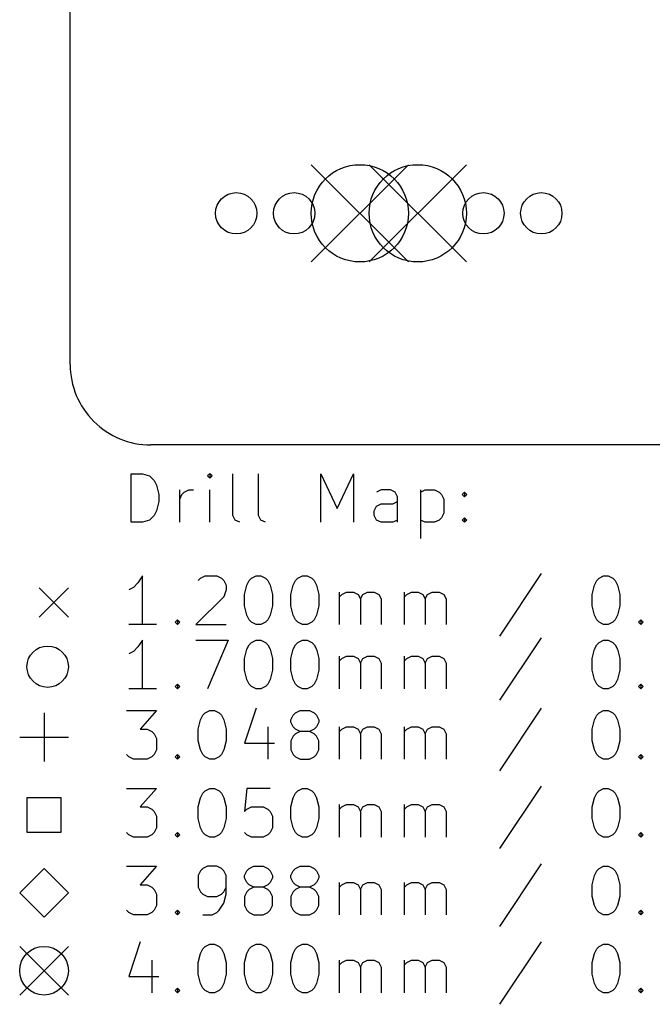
# Model space of a CAD drawing. Extents: x 35 to 385, y -225 to -55.
# Tile 1 of 7: x 35 to 61, y -225 to -184. Entities that reach past the tile are written whole.
import ezdxf

# ---------------------------------------------------------------- set-up
doc = ezdxf.new("R2010")
doc.units = 0
doc.layers.add('BLACK', color=7, linetype='CONTINUOUS')

msp = doc.modelspace()

# ---------------------------------------------------------------- linework, layer by layer
at = {"layer": 'BLACK', "linetype": 'CONTINUOUS'}
for p, q in [((37.1475, -198.626), (37.1475, -58.6236)), ((47.0538, -190.405), (51.0538, -194.405)), ((51.0538, -190.405), (47.0538, -194.405)), ((49.435, -190.405), (53.435, -194.405)), ((53.435, -190.405), (49.435, -194.405)), ((381.506, -201.93), (40.4576, -201.93)), ((39.6487, -205.11), (39.6487, -203.11)), ((39.6487, -203.11), (40.1249, -203.11)), ((40.1249, -203.11), (40.4106, -203.205)), ((40.4106, -203.205), (40.6011, -203.395)), ((42.8868, -203.11), (42.7915, -203.205)), ((42.7915, -203.205), (42.8868, -203.3)), ((42.982, -203.205), (42.8868, -203.11)), ((42.8868, -203.11), (42.8868, -203.3)), ((42.8868, -203.3), (42.982, -203.205)), ((43.8392, -204.824), (43.8392, -203.11)), ((44.8868, -204.824), (44.8868, -203.11)), ((47.4582, -205.11), (47.4582, -203.11)), ((47.4582, -203.11), (48.1249, -204.538)), ((48.1249, -204.538), (48.7915, -203.11)), ((48.7915, -203.11), (48.7915, -205.11)), ((40.6011, -203.395), (40.6963, -203.586)), ((40.6963, -203.586), (40.7915, -203.967)), ((40.7915, -203.967), (40.7915, -204.253)), ((41.6487, -205.11), (41.6487, -203.776)), ((41.6487, -204.157), (41.7439, -203.967)), ((41.7439, -203.967), (41.8392, -203.872)), ((41.8392, -203.872), (42.0296, -203.776)), ((42.0296, -203.776), (42.2201, -203.776)), ((42.8868, -205.11), (42.8868, -203.776)), ((49.9344, -203.776), (49.7439, -203.872)), ((50.3154, -203.776), (49.9344, -203.776)), ((50.5058, -203.872), (50.3154, -203.776)), ((50.6011, -204.062), (50.5058, -203.872)), ((51.5535, -203.776), (51.5535, -205.776)), ((51.5535, -203.872), (51.7439, -203.776)), ((51.7439, -203.776), (52.1249, -203.776)), ((52.1249, -203.776), (52.3154, -203.872)), ((52.3154, -203.872), (52.4106, -203.967)), ((52.4106, -203.967), (52.5058, -204.157)), ((53.2677, -203.967), (53.363, -203.872)), ((53.363, -204.062), (53.2677, -203.967)), ((53.363, -203.872), (53.4582, -203.967)), ((53.363, -203.872), (53.363, -204.062)), ((53.4582, -203.967), (53.363, -204.062)), ((40.7915, -204.253), (40.6963, -204.634)), ((49.7439, -204.443), (49.9344, -204.348)), ((49.9344, -204.348), (50.4106, -204.348)), ((50.4106, -204.348), (50.6011, -204.253)), ((50.6011, -205.11), (50.6011, -204.062)), ((52.5058, -204.157), (52.5058, -204.729)), ((40.6011, -204.824), (40.4106, -205.015)), ((40.6963, -204.634), (40.6011, -204.824)), ((43.9344, -205.015), (43.8392, -204.824)), ((44.982, -205.015), (44.8868, -204.824)), ((49.6487, -204.634), (49.7439, -204.443)), ((49.6487, -204.824), (49.6487, -204.634)), ((49.7439, -205.015), (49.6487, -204.824)), ((52.5058, -204.729), (52.4106, -204.919)), ((40.1249, -205.11), (39.6487, -205.11)), ((40.4106, -205.015), (40.1249, -205.11)), ((44.1249, -205.11), (43.9344, -205.015)), ((45.1725, -205.11), (44.982, -205.015)), ((49.9344, -205.11), (49.7439, -205.015)), ((50.4106, -205.11), (49.9344, -205.11)), ((50.6011, -205.015), (50.4106, -205.11)), ((51.7439, -205.11), (51.5535, -205.015)), ((52.1249, -205.11), (51.7439, -205.11)), ((52.3154, -205.015), (52.1249, -205.11)), ((52.4106, -204.919), (52.3154, -205.015)), ((53.2677, -205.015), (53.363, -204.919)), ((53.363, -205.11), (53.2677, -205.015)), ((53.363, -204.919), (53.4582, -205.015)), ((53.363, -204.919), (53.363, -205.11)), ((53.4582, -205.015), (53.363, -205.11)), ((56.5058, -207.215), (54.7915, -209.786)), ((39.9344, -207.595), (39.7439, -207.786)), ((40.1249, -207.31), (39.9344, -207.595)), ((40.1249, -209.31), (40.1249, -207.31)), ((42.4106, -207.5), (42.5058, -207.405)), ((42.5058, -207.405), (42.6963, -207.31)), ((42.6963, -207.31), (43.1725, -207.31)), ((43.1725, -207.31), (43.363, -207.405)), ((43.363, -207.405), (43.4582, -207.5)), ((43.4582, -207.5), (43.5535, -207.691)), ((44.4106, -207.691), (44.5058, -207.5)), ((44.5058, -207.5), (44.6011, -207.405)), ((44.6011, -207.405), (44.7915, -207.31)), ((44.7915, -207.31), (44.982, -207.31)), ((44.982, -207.31), (45.1725, -207.405)), ((45.1725, -207.405), (45.2677, -207.5)), ((45.2677, -207.5), (45.363, -207.691)), ((46.3154, -207.691), (46.4106, -207.5)), ((46.4106, -207.5), (46.5058, -207.405)), ((46.5058, -207.405), (46.6963, -207.31)), ((46.6963, -207.31), (46.8868, -207.31)), ((46.8868, -207.31), (47.0773, -207.405)), ((47.0773, -207.405), (47.1725, -207.5)), ((47.1725, -207.5), (47.2677, -207.691)), ((58.6963, -207.691), (58.7915, -207.5)), ((58.7915, -207.5), (58.8868, -207.405)), ((58.8868, -207.405), (59.0773, -207.31)), ((59.0773, -207.31), (59.2677, -207.31)), ((59.2677, -207.31), (59.4582, -207.405)), ((59.4582, -207.405), (59.5535, -207.5)), ((59.5535, -207.5), (59.6487, -207.691)), ((35.8725, -207.805), (37.0725, -209.005)), ((37.0725, -207.805), (35.8725, -209.005)), ((39.7439, -207.786), (39.5535, -207.881)), ((43.5535, -207.881), (43.4582, -208.167)), ((43.5535, -207.691), (43.5535, -207.881)), ((44.3154, -208.072), (44.4106, -207.691)), ((44.3154, -208.548), (44.3154, -208.072)), ((45.363, -207.691), (45.4582, -208.072)), ((45.4582, -208.072), (45.4582, -208.548)), ((46.2201, -208.072), (46.3154, -207.691)), ((46.2201, -208.548), (46.2201, -208.072)), ((47.2677, -207.691), (47.363, -208.072)), ((47.363, -208.072), (47.363, -208.548)), ((48.2201, -209.31), (48.2201, -207.976)), ((48.2201, -208.167), (48.3154, -208.072)), ((48.3154, -208.072), (48.5058, -207.976)), ((48.5058, -207.976), (48.7915, -207.976)), ((48.7915, -207.976), (48.982, -208.072)), ((48.982, -208.072), (49.0773, -208.262)), ((49.0773, -208.262), (49.1725, -208.072)), ((49.1725, -208.072), (49.363, -207.976)), ((49.363, -207.976), (49.6487, -207.976)), ((49.6487, -207.976), (49.8392, -208.072)), ((49.8392, -208.072), (49.9344, -208.262)), ((50.8868, -209.31), (50.8868, -207.976)), ((50.8868, -208.167), (50.982, -208.072)), ((50.982, -208.072), (51.1725, -207.976)), ((51.1725, -207.976), (51.4582, -207.976)), ((51.4582, -207.976), (51.6487, -208.072)), ((51.6487, -208.072), (51.7439, -208.262)), ((51.7439, -208.262), (51.8392, -208.072)), ((51.8392, -208.072), (52.0296, -207.976)), ((52.0296, -207.976), (52.3154, -207.976)), ((52.3154, -207.976), (52.5058, -208.072)), ((52.5058, -208.072), (52.6011, -208.262)), ((58.6011, -208.072), (58.6963, -207.691)), ((58.6011, -208.548), (58.6011, -208.072)), ((59.6487, -207.691), (59.7439, -208.072)), ((59.7439, -208.072), (59.7439, -208.548)), ((43.4582, -208.167), (42.3154, -209.31)), ((49.0773, -208.262), (49.0773, -209.31)), ((49.9344, -208.262), (49.9344, -209.31)), ((51.7439, -208.262), (51.7439, -209.31)), ((52.6011, -208.262), (52.6011, -209.31)), ((44.4106, -208.929), (44.3154, -208.548)), ((45.4582, -208.548), (45.363, -208.929)), ((46.3154, -208.929), (46.2201, -208.548)), ((47.363, -208.548), (47.2677, -208.929)), ((58.6963, -208.929), (58.6011, -208.548)), ((59.7439, -208.548), (59.6487, -208.929)), ((41.4582, -209.215), (41.5535, -209.119)), ((41.5535, -209.31), (41.4582, -209.215)), ((41.5535, -209.119), (41.6487, -209.215)), ((41.5535, -209.119), (41.5535, -209.31)), ((41.6487, -209.215), (41.5535, -209.31)), ((44.5058, -209.119), (44.4106, -208.929)), ((44.6011, -209.215), (44.5058, -209.119)), ((44.7915, -209.31), (44.6011, -209.215)), ((45.1725, -209.215), (44.982, -209.31)), ((45.2677, -209.119), (45.1725, -209.215)), ((45.363, -208.929), (45.2677, -209.119)), ((46.4106, -209.119), (46.3154, -208.929)), ((46.5058, -209.215), (46.4106, -209.119)), ((46.6963, -209.31), (46.5058, -209.215)), ((47.0773, -209.215), (46.8868, -209.31)), ((47.1725, -209.119), (47.0773, -209.215)), ((47.2677, -208.929), (47.1725, -209.119)), ((58.7915, -209.119), (58.6963, -208.929)), ((58.8868, -209.215), (58.7915, -209.119)), ((59.0773, -209.31), (58.8868, -209.215)), ((59.4582, -209.215), (59.2677, -209.31)), ((59.5535, -209.119), (59.4582, -209.215)), ((59.6487, -208.929), (59.5535, -209.119)), ((60.5058, -209.215), (60.6011, -209.119)), ((60.6011, -209.31), (60.5058, -209.215)), ((60.6011, -209.119), (60.6963, -209.215)), ((60.6011, -209.119), (60.6011, -209.31)), ((60.6963, -209.215), (60.6011, -209.31)), ((40.6963, -209.31), (39.5535, -209.31)), ((42.3154, -209.31), (43.5535, -209.31)), ((44.982, -209.31), (44.7915, -209.31)), ((46.8868, -209.31), (46.6963, -209.31)), ((59.2677, -209.31), (59.0773, -209.31)), ((40.1249, -209.95), (39.9344, -210.235)), ((40.1249, -211.95), (40.1249, -209.95)), ((42.3154, -209.95), (43.6487, -209.95)), ((43.6487, -209.95), (42.7915, -211.95)), ((44.5058, -210.14), (44.6011, -210.045)), ((44.6011, -210.045), (44.7915, -209.95)), ((44.7915, -209.95), (44.982, -209.95)), ((44.982, -209.95), (45.1725, -210.045)), ((45.1725, -210.045), (45.2677, -210.14)), ((46.4106, -210.14), (46.5058, -210.045)), ((46.5058, -210.045), (46.6963, -209.95)), ((46.6963, -209.95), (46.8868, -209.95)), ((46.8868, -209.95), (47.0773, -210.045)), ((47.0773, -210.045), (47.1725, -210.14)), ((56.5058, -209.855), (54.7915, -212.426)), ((58.7915, -210.14), (58.8868, -210.045)), ((58.8868, -210.045), (59.0773, -209.95)), ((59.0773, -209.95), (59.2677, -209.95)), ((59.2677, -209.95), (59.4582, -210.045)), ((59.4582, -210.045), (59.5535, -210.14)), ((39.7439, -210.426), (39.5535, -210.521)), ((39.9344, -210.235), (39.7439, -210.426)), ((44.3154, -210.712), (44.4106, -210.331)), ((44.4106, -210.331), (44.5058, -210.14)), ((45.2677, -210.14), (45.363, -210.331)), ((45.363, -210.331), (45.4582, -210.712)), ((46.2201, -210.712), (46.3154, -210.331)), ((46.3154, -210.331), (46.4106, -210.14)), ((47.1725, -210.14), (47.2677, -210.331)), ((47.2677, -210.331), (47.363, -210.712)), ((58.6011, -210.712), (58.6963, -210.331)), ((58.6963, -210.331), (58.7915, -210.14)), ((59.5535, -210.14), (59.6487, -210.331)), ((59.6487, -210.331), (59.7439, -210.712)), ((44.3154, -211.188), (44.3154, -210.712)), ((45.4582, -210.712), (45.4582, -211.188)), ((46.2201, -211.188), (46.2201, -210.712)), ((47.363, -210.712), (47.363, -211.188)), ((48.2201, -211.95), (48.2201, -210.616)), ((48.2201, -210.807), (48.3154, -210.712)), ((48.3154, -210.712), (48.5058, -210.616)), ((48.5058, -210.616), (48.7915, -210.616)), ((48.7915, -210.616), (48.982, -210.712)), ((48.982, -210.712), (49.0773, -210.902)), ((49.0773, -210.902), (49.1725, -210.712)), ((49.0773, -210.902), (49.0773, -211.95)), ((49.1725, -210.712), (49.363, -210.616)), ((49.363, -210.616), (49.6487, -210.616)), ((49.6487, -210.616), (49.8392, -210.712)), ((49.8392, -210.712), (49.9344, -210.902)), ((49.9344, -210.902), (49.9344, -211.95)), ((50.8868, -211.95), (50.8868, -210.616)), ((50.8868, -210.807), (50.982, -210.712)), ((50.982, -210.712), (51.1725, -210.616)), ((51.1725, -210.616), (51.4582, -210.616)), ((51.4582, -210.616), (51.6487, -210.712)), ((51.6487, -210.712), (51.7439, -210.902)), ((51.7439, -210.902), (51.8392, -210.712)), ((51.7439, -210.902), (51.7439, -211.95)), ((51.8392, -210.712), (52.0296, -210.616)), ((52.0296, -210.616), (52.3154, -210.616)), ((52.3154, -210.616), (52.5058, -210.712)), ((52.5058, -210.712), (52.6011, -210.902)), ((52.6011, -210.902), (52.6011, -211.95)), ((58.6011, -211.188), (58.6011, -210.712)), ((59.7439, -210.712), (59.7439, -211.188)), ((44.4106, -211.569), (44.3154, -211.188)), ((45.4582, -211.188), (45.363, -211.569)), ((46.3154, -211.569), (46.2201, -211.188)), ((47.363, -211.188), (47.2677, -211.569)), ((58.6963, -211.569), (58.6011, -211.188)), ((59.7439, -211.188), (59.6487, -211.569)), ((44.5058, -211.759), (44.4106, -211.569)), ((45.363, -211.569), (45.2677, -211.759)), ((46.4106, -211.759), (46.3154, -211.569)), ((47.2677, -211.569), (47.1725, -211.759)), ((58.7915, -211.759), (58.6963, -211.569)), ((59.6487, -211.569), (59.5535, -211.759)), ((40.6963, -211.95), (39.5535, -211.95)), ((41.4582, -211.855), (41.5535, -211.759)), ((41.5535, -211.95), (41.4582, -211.855)), ((41.5535, -211.759), (41.6487, -211.855)), ((41.5535, -211.759), (41.5535, -211.95)), ((41.6487, -211.855), (41.5535, -211.95)), ((44.6011, -211.855), (44.5058, -211.759)), ((44.7915, -211.95), (44.6011, -211.855)), ((44.982, -211.95), (44.7915, -211.95)), ((45.1725, -211.855), (44.982, -211.95)), ((45.2677, -211.759), (45.1725, -211.855)), ((46.5058, -211.855), (46.4106, -211.759)), ((46.6963, -211.95), (46.5058, -211.855)), ((46.8868, -211.95), (46.6963, -211.95)), ((47.0773, -211.855), (46.8868, -211.95)), ((47.1725, -211.759), (47.0773, -211.855)), ((58.8868, -211.855), (58.7915, -211.759)), ((59.0773, -211.95), (58.8868, -211.855)), ((59.2677, -211.95), (59.0773, -211.95)), ((59.4582, -211.855), (59.2677, -211.95)), ((59.5535, -211.759), (59.4582, -211.855)), ((60.5058, -211.855), (60.6011, -211.759)), ((60.6011, -211.95), (60.5058, -211.855)), ((60.6011, -211.759), (60.6963, -211.855)), ((60.6011, -211.759), (60.6011, -211.95)), ((60.6963, -211.855), (60.6011, -211.95)), ((39.4582, -212.85), (40.6963, -212.85)), ((40.6963, -212.85), (40.0296, -213.612)), ((42.6963, -212.945), (42.8868, -212.85)), ((42.8868, -212.85), (43.0773, -212.85)), ((43.0773, -212.85), (43.2677, -212.945)), ((44.7915, -212.755), (44.3154, -214.183)), ((46.4106, -212.945), (46.6011, -212.85)), ((46.6011, -212.85), (46.982, -212.85)), ((46.982, -212.85), (47.1725, -212.945)), ((56.5058, -212.755), (54.7915, -215.326)), ((58.8868, -212.945), (59.0773, -212.85)), ((59.0773, -212.85), (59.2677, -212.85)), ((59.2677, -212.85), (59.4582, -212.945)), ((36.0725, -212.945), (36.0725, -214.945)), ((42.4106, -213.612), (42.5058, -213.231)), ((42.5058, -213.231), (42.6011, -213.04)), ((42.6011, -213.04), (42.6963, -212.945)), ((43.2677, -212.945), (43.363, -213.04)), ((43.363, -213.04), (43.4582, -213.231)), ((43.4582, -213.231), (43.5535, -213.612)), ((46.2201, -213.231), (46.3154, -213.04)), ((46.2201, -213.326), (46.2201, -213.231)), ((46.3154, -213.516), (46.2201, -213.326)), ((46.3154, -213.04), (46.4106, -212.945)), ((47.1725, -212.945), (47.2677, -213.04)), ((47.2677, -213.04), (47.363, -213.231)), ((47.363, -213.326), (47.2677, -213.516)), ((47.363, -213.231), (47.363, -213.326)), ((58.6011, -213.612), (58.6963, -213.231)), ((58.6963, -213.231), (58.7915, -213.04)), ((58.7915, -213.04), (58.8868, -212.945)), ((59.4582, -212.945), (59.5535, -213.04)), ((59.5535, -213.04), (59.6487, -213.231)), ((59.6487, -213.231), (59.7439, -213.612)), ((40.0296, -213.612), (40.3154, -213.612)), ((40.3154, -213.612), (40.5058, -213.707)), ((40.5058, -213.707), (40.6011, -213.802)), ((42.4106, -214.088), (42.4106, -213.612)), ((43.5535, -213.612), (43.5535, -214.088)), ((45.2677, -213.516), (45.2677, -214.85)), ((46.4106, -213.612), (46.3154, -213.516)), ((46.6011, -213.707), (46.4106, -213.612)), ((46.6011, -213.707), (46.4106, -213.802)), ((46.982, -213.707), (46.6011, -213.707)), ((47.1725, -213.612), (46.982, -213.707)), ((47.1725, -213.802), (46.982, -213.707)), ((47.2677, -213.516), (47.1725, -213.612)), ((48.2201, -214.85), (48.2201, -213.516)), ((48.2201, -213.707), (48.3154, -213.612)), ((48.3154, -213.612), (48.5058, -213.516)), ((48.5058, -213.516), (48.7915, -213.516)), ((48.7915, -213.516), (48.982, -213.612)), ((48.982, -213.612), (49.0773, -213.802)), ((49.0773, -213.802), (49.1725, -213.612)), ((49.1725, -213.612), (49.363, -213.516)), ((49.363, -213.516), (49.6487, -213.516)), ((49.6487, -213.516), (49.8392, -213.612)), ((49.8392, -213.612), (49.9344, -213.802)), ((50.8868, -214.85), (50.8868, -213.516)), ((50.8868, -213.707), (50.982, -213.612)), ((50.982, -213.612), (51.1725, -213.516)), ((51.1725, -213.516), (51.4582, -213.516)), ((51.4582, -213.516), (51.6487, -213.612)), ((51.6487, -213.612), (51.7439, -213.802)), ((51.7439, -213.802), (51.8392, -213.612)), ((51.8392, -213.612), (52.0296, -213.516)), ((52.0296, -213.516), (52.3154, -213.516)), ((52.3154, -213.516), (52.5058, -213.612)), ((52.5058, -213.612), (52.6011, -213.802)), ((58.6011, -214.088), (58.6011, -213.612)), ((59.7439, -213.612), (59.7439, -214.088)), ((35.0725, -213.945), (37.0725, -213.945)), ((40.6011, -213.802), (40.6963, -213.993)), ((40.6963, -213.993), (40.6963, -214.469)), ((42.5058, -214.469), (42.4106, -214.088)), ((43.5535, -214.088), (43.4582, -214.469)), ((46.3154, -213.897), (46.2201, -214.088)), ((46.2201, -214.088), (46.2201, -214.469)), ((46.4106, -213.802), (46.3154, -213.897)), ((47.2677, -213.897), (47.1725, -213.802)), ((47.363, -214.088), (47.2677, -213.897)), ((47.363, -214.469), (47.363, -214.088)), ((49.0773, -213.802), (49.0773, -214.85)), ((49.9344, -213.802), (49.9344, -214.85)), ((51.7439, -213.802), (51.7439, -214.85)), ((52.6011, -213.802), (52.6011, -214.85)), ((58.6963, -214.469), (58.6011, -214.088)), ((59.7439, -214.088), (59.6487, -214.469)), ((40.6963, -214.469), (40.6011, -214.659)), ((42.6011, -214.659), (42.5058, -214.469)), ((43.4582, -214.469), (43.363, -214.659)), ((44.3154, -214.183), (45.5535, -214.183)), ((46.2201, -214.469), (46.3154, -214.659)), ((47.2677, -214.659), (47.363, -214.469)), ((58.7915, -214.659), (58.6963, -214.469)), ((59.6487, -214.469), (59.5535, -214.659)), ((39.5535, -214.755), (39.4582, -214.659)), ((39.7439, -214.85), (39.5535, -214.755)), ((40.3154, -214.85), (39.7439, -214.85)), ((40.5058, -214.755), (40.3154, -214.85)), ((40.6011, -214.659), (40.5058, -214.755)), ((41.4582, -214.755), (41.5535, -214.659)), ((41.5535, -214.85), (41.4582, -214.755)), ((41.5535, -214.659), (41.6487, -214.755)), ((41.5535, -214.659), (41.5535, -214.85)), ((41.6487, -214.755), (41.5535, -214.85)), ((42.6963, -214.755), (42.6011, -214.659)), ((42.8868, -214.85), (42.6963, -214.755)), ((43.0773, -214.85), (42.8868, -214.85)), ((43.2677, -214.755), (43.0773, -214.85)), ((43.363, -214.659), (43.2677, -214.755)), ((46.3154, -214.659), (46.4106, -214.755)), ((46.4106, -214.755), (46.6011, -214.85)), ((46.6011, -214.85), (46.982, -214.85)), ((46.982, -214.85), (47.1725, -214.755)), ((47.1725, -214.755), (47.2677, -214.659)), ((58.8868, -214.755), (58.7915, -214.659)), ((59.0773, -214.85), (58.8868, -214.755)), ((59.2677, -214.85), (59.0773, -214.85)), ((59.4582, -214.755), (59.2677, -214.85)), ((59.5535, -214.659), (59.4582, -214.755)), ((60.5058, -214.755), (60.6011, -214.659)), ((60.6011, -214.85), (60.5058, -214.755)), ((60.6011, -214.659), (60.6963, -214.755)), ((60.6011, -214.659), (60.6011, -214.85)), ((60.6963, -214.755), (60.6011, -214.85)), ((39.4582, -216.05), (40.6963, -216.05)), ((40.6963, -216.05), (40.0296, -216.812)), ((42.6011, -216.24), (42.6963, -216.145)), ((42.6963, -216.145), (42.8868, -216.05)), ((42.8868, -216.05), (43.0773, -216.05)), ((43.0773, -216.05), (43.2677, -216.145)), ((43.2677, -216.145), (43.363, -216.24)), ((44.4106, -216.05), (44.3154, -217.002)), ((45.363, -216.05), (44.4106, -216.05)), ((46.4106, -216.24), (46.5058, -216.145)), ((46.5058, -216.145), (46.6963, -216.05)), ((46.6963, -216.05), (46.8868, -216.05)), ((46.8868, -216.05), (47.0773, -216.145)), ((47.0773, -216.145), (47.1725, -216.24)), ((56.5058, -215.955), (54.7915, -218.526)), ((58.7915, -216.24), (58.8868, -216.145)), ((58.8868, -216.145), (59.0773, -216.05)), ((59.0773, -216.05), (59.2677, -216.05)), ((59.2677, -216.05), (59.4582, -216.145)), ((59.4582, -216.145), (59.5535, -216.24)), ((36.7796, -216.438), (35.3654, -216.438)), ((35.3654, -216.438), (35.3654, -217.852)), ((36.7796, -217.852), (36.7796, -216.438)), ((42.4106, -216.812), (42.5058, -216.431)), ((42.5058, -216.431), (42.6011, -216.24)), ((43.363, -216.24), (43.4582, -216.431)), ((43.4582, -216.431), (43.5535, -216.812)), ((46.2201, -216.812), (46.3154, -216.431)), ((46.3154, -216.431), (46.4106, -216.24)), ((47.1725, -216.24), (47.2677, -216.431)), ((47.2677, -216.431), (47.363, -216.812)), ((58.6011, -216.812), (58.6963, -216.431)), ((58.6963, -216.431), (58.7915, -216.24)), ((59.5535, -216.24), (59.6487, -216.431)), ((59.6487, -216.431), (59.7439, -216.812)), ((40.0296, -216.812), (40.3154, -216.812)), ((40.3154, -216.812), (40.5058, -216.907)), ((40.5058, -216.907), (40.6011, -217.002)), ((42.4106, -217.288), (42.4106, -216.812)), ((43.5535, -216.812), (43.5535, -217.288)), ((44.3154, -217.002), (44.4106, -216.907)), ((44.4106, -216.907), (44.6011, -216.812)), ((44.6011, -216.812), (45.0773, -216.812)), ((45.0773, -216.812), (45.2677, -216.907)), ((45.2677, -216.907), (45.363, -217.002)), ((46.2201, -217.288), (46.2201, -216.812)), ((47.363, -216.812), (47.363, -217.288)), ((48.2201, -218.05), (48.2201, -216.716)), ((48.2201, -216.907), (48.3154, -216.812)), ((48.3154, -216.812), (48.5058, -216.716)), ((48.5058, -216.716), (48.7915, -216.716)), ((48.7915, -216.716), (48.982, -216.812)), ((48.982, -216.812), (49.0773, -217.002)), ((49.0773, -217.002), (49.1725, -216.812)), ((49.1725, -216.812), (49.363, -216.716)), ((49.363, -216.716), (49.6487, -216.716)), ((49.6487, -216.716), (49.8392, -216.812)), ((49.8392, -216.812), (49.9344, -217.002)), ((50.8868, -218.05), (50.8868, -216.716)), ((50.8868, -216.907), (50.982, -216.812)), ((50.982, -216.812), (51.1725, -216.716)), ((51.1725, -216.716), (51.4582, -216.716)), ((51.4582, -216.716), (51.6487, -216.812)), ((51.6487, -216.812), (51.7439, -217.002)), ((51.7439, -217.002), (51.8392, -216.812)), ((51.8392, -216.812), (52.0296, -216.716)), ((52.0296, -216.716), (52.3154, -216.716)), ((52.3154, -216.716), (52.5058, -216.812)), ((52.5058, -216.812), (52.6011, -217.002)), ((58.6011, -217.288), (58.6011, -216.812)), ((59.7439, -216.812), (59.7439, -217.288)), ((40.6011, -217.002), (40.6963, -217.193)), ((40.6963, -217.193), (40.6963, -217.669)), ((42.5058, -217.669), (42.4106, -217.288)), ((43.5535, -217.288), (43.4582, -217.669)), ((45.363, -217.002), (45.4582, -217.193)), ((45.4582, -217.193), (45.4582, -217.669)), ((46.3154, -217.669), (46.2201, -217.288)), ((47.363, -217.288), (47.2677, -217.669)), ((49.0773, -217.002), (49.0773, -218.05)), ((49.9344, -217.002), (49.9344, -218.05)), ((51.7439, -217.002), (51.7439, -218.05)), ((52.6011, -217.002), (52.6011, -218.05)), ((58.6963, -217.669), (58.6011, -217.288)), ((59.7439, -217.288), (59.6487, -217.669)), ((40.6963, -217.669), (40.6011, -217.859)), ((42.6011, -217.859), (42.5058, -217.669)), ((43.4582, -217.669), (43.363, -217.859)), ((45.4582, -217.669), (45.363, -217.859)), ((46.4106, -217.859), (46.3154, -217.669)), ((47.2677, -217.669), (47.1725, -217.859)), ((58.7915, -217.859), (58.6963, -217.669)), ((59.6487, -217.669), (59.5535, -217.859)), ((35.3654, -217.852), (36.7796, -217.852)), ((39.5535, -217.955), (39.4582, -217.859)), ((39.7439, -218.05), (39.5535, -217.955)), ((40.3154, -218.05), (39.7439, -218.05)), ((40.5058, -217.955), (40.3154, -218.05)), ((40.6011, -217.859), (40.5058, -217.955)), ((41.4582, -217.955), (41.5535, -217.859)), ((41.5535, -218.05), (41.4582, -217.955)), ((41.5535, -217.859), (41.6487, -217.955)), ((41.5535, -217.859), (41.5535, -218.05)), ((41.6487, -217.955), (41.5535, -218.05)), ((42.6963, -217.955), (42.6011, -217.859)), ((42.8868, -218.05), (42.6963, -217.955)), ((43.0773, -218.05), (42.8868, -218.05)), ((43.2677, -217.955), (43.0773, -218.05)), ((43.363, -217.859), (43.2677, -217.955)), ((44.4106, -217.955), (44.3154, -217.859)), ((44.6011, -218.05), (44.4106, -217.955)), ((45.0773, -218.05), (44.6011, -218.05)), ((45.2677, -217.955), (45.0773, -218.05)), ((45.363, -217.859), (45.2677, -217.955)), ((46.5058, -217.955), (46.4106, -217.859)), ((46.6963, -218.05), (46.5058, -217.955)), ((46.8868, -218.05), (46.6963, -218.05)), ((47.0773, -217.955), (46.8868, -218.05)), ((47.1725, -217.859), (47.0773, -217.955)), ((58.8868, -217.955), (58.7915, -217.859)), ((59.0773, -218.05), (58.8868, -217.955)), ((59.2677, -218.05), (59.0773, -218.05)), ((59.4582, -217.955), (59.2677, -218.05)), ((59.5535, -217.859), (59.4582, -217.955)), ((60.5058, -217.955), (60.6011, -217.859)), ((60.6011, -218.05), (60.5058, -217.955)), ((60.6011, -217.859), (60.6963, -217.955)), ((60.6011, -217.859), (60.6011, -218.05)), ((60.6963, -217.955), (60.6011, -218.05)), ((36.0725, -219.345), (35.0725, -220.345)), ((37.0725, -220.345), (36.0725, -219.345)), ((39.4582, -219.25), (40.6963, -219.25)), ((40.6963, -219.25), (40.0296, -220.012)), ((42.6011, -219.345), (42.5058, -219.44)), ((42.7915, -219.25), (42.6011, -219.345)), ((43.1725, -219.25), (42.7915, -219.25)), ((43.363, -219.345), (43.1725, -219.25)), ((43.4582, -219.44), (43.363, -219.345)), ((44.4106, -219.44), (44.5058, -219.345)), ((44.5058, -219.345), (44.6963, -219.25)), ((44.6963, -219.25), (45.0773, -219.25)), ((45.0773, -219.25), (45.2677, -219.345)), ((45.2677, -219.345), (45.363, -219.44)), ((46.3154, -219.44), (46.4106, -219.345)), ((46.4106, -219.345), (46.6011, -219.25)), ((46.6011, -219.25), (46.982, -219.25)), ((46.982, -219.25), (47.1725, -219.345)), ((47.1725, -219.345), (47.2677, -219.44)), ((56.5058, -219.155), (54.7915, -221.726)), ((58.7915, -219.44), (58.8868, -219.345)), ((58.8868, -219.345), (59.0773, -219.25)), ((59.0773, -219.25), (59.2677, -219.25)), ((59.2677, -219.25), (59.4582, -219.345)), ((59.4582, -219.345), (59.5535, -219.44)), ((42.5058, -219.44), (42.4106, -219.631)), ((42.4106, -219.631), (42.4106, -220.107)), ((43.5535, -219.631), (43.4582, -219.44)), ((43.5535, -220.393), (43.5535, -219.631)), ((44.3154, -219.631), (44.4106, -219.44)), ((44.3154, -219.726), (44.3154, -219.631)), ((44.4106, -219.916), (44.3154, -219.726)), ((45.363, -219.44), (45.4582, -219.631)), ((45.4582, -219.726), (45.363, -219.916)), ((45.4582, -219.631), (45.4582, -219.726)), ((46.2201, -219.631), (46.3154, -219.44)), ((46.2201, -219.726), (46.2201, -219.631)), ((46.3154, -219.916), (46.2201, -219.726)), ((47.2677, -219.44), (47.363, -219.631)), ((47.363, -219.726), (47.2677, -219.916)), ((47.363, -219.631), (47.363, -219.726)), ((58.6011, -220.012), (58.6963, -219.631)), ((58.6963, -219.631), (58.7915, -219.44)), ((59.5535, -219.44), (59.6487, -219.631)), ((59.6487, -219.631), (59.7439, -220.012)), ((40.0296, -220.012), (40.3154, -220.012)), ((40.3154, -220.012), (40.5058, -220.107)), ((40.5058, -220.107), (40.6011, -220.202)), ((40.6011, -220.202), (40.6963, -220.393)), ((42.4106, -220.107), (42.5058, -220.297)), ((43.4582, -220.297), (43.5535, -220.107)), ((44.5058, -220.012), (44.4106, -219.916)), ((44.5058, -220.202), (44.4106, -220.297)), ((44.6963, -220.107), (44.5058, -220.012)), ((44.6963, -220.107), (44.5058, -220.202)), ((45.0773, -220.107), (44.6963, -220.107)), ((45.2677, -220.012), (45.0773, -220.107)), ((45.2677, -220.202), (45.0773, -220.107)), ((45.363, -219.916), (45.2677, -220.012)), ((45.363, -220.297), (45.2677, -220.202)), ((46.4106, -220.012), (46.3154, -219.916)), ((46.4106, -220.202), (46.3154, -220.297)), ((46.6011, -220.107), (46.4106, -220.012)), ((46.6011, -220.107), (46.4106, -220.202)), ((46.982, -220.107), (46.6011, -220.107)), ((47.1725, -220.012), (46.982, -220.107)), ((47.1725, -220.202), (46.982, -220.107)), ((47.2677, -219.916), (47.1725, -220.012)), ((47.2677, -220.297), (47.1725, -220.202)), ((48.2201, -221.25), (48.2201, -219.916)), ((48.2201, -220.107), (48.3154, -220.012)), ((48.3154, -220.012), (48.5058, -219.916)), ((48.5058, -219.916), (48.7915, -219.916)), ((48.7915, -219.916), (48.982, -220.012)), ((48.982, -220.012), (49.0773, -220.202)), ((49.0773, -220.202), (49.1725, -220.012)), ((49.0773, -220.202), (49.0773, -221.25)), ((49.1725, -220.012), (49.363, -219.916)), ((49.363, -219.916), (49.6487, -219.916)), ((49.6487, -219.916), (49.8392, -220.012)), ((49.8392, -220.012), (49.9344, -220.202)), ((49.9344, -220.202), (49.9344, -221.25)), ((50.8868, -221.25), (50.8868, -219.916)), ((50.8868, -220.107), (50.982, -220.012)), ((50.982, -220.012), (51.1725, -219.916)), ((51.1725, -219.916), (51.4582, -219.916)), ((51.4582, -219.916), (51.6487, -220.012)), ((51.6487, -220.012), (51.7439, -220.202)), ((51.7439, -220.202), (51.8392, -220.012)), ((51.7439, -220.202), (51.7439, -221.25)), ((51.8392, -220.012), (52.0296, -219.916)), ((52.0296, -219.916), (52.3154, -219.916)), ((52.3154, -219.916), (52.5058, -220.012)), ((52.5058, -220.012), (52.6011, -220.202)), ((52.6011, -220.202), (52.6011, -221.25)), ((58.6011, -220.488), (58.6011, -220.012)), ((59.7439, -220.012), (59.7439, -220.488)), ((35.0725, -220.345), (36.0725, -221.345)), ((36.0725, -221.345), (37.0725, -220.345)), ((40.6963, -220.393), (40.6963, -220.869)), ((42.5058, -220.297), (42.6011, -220.393)), ((42.6011, -220.393), (42.7915, -220.488)), ((42.7915, -220.488), (43.1725, -220.488)), ((43.1725, -220.488), (43.363, -220.393)), ((43.363, -220.393), (43.4582, -220.297)), ((43.4582, -220.774), (43.5535, -220.393)), ((44.4106, -220.297), (44.3154, -220.488)), ((44.3154, -220.488), (44.3154, -220.869)), ((45.4582, -220.488), (45.363, -220.297)), ((45.4582, -220.869), (45.4582, -220.488)), ((46.3154, -220.297), (46.2201, -220.488)), ((46.2201, -220.488), (46.2201, -220.869)), ((47.363, -220.488), (47.2677, -220.297)), ((47.363, -220.869), (47.363, -220.488)), ((58.6963, -220.869), (58.6011, -220.488)), ((59.7439, -220.488), (59.6487, -220.869)), ((40.6963, -220.869), (40.6011, -221.059)), ((43.2677, -221.059), (43.4582, -220.774)), ((44.3154, -220.869), (44.4106, -221.059)), ((45.363, -221.059), (45.4582, -220.869)), ((46.2201, -220.869), (46.3154, -221.059)), ((47.2677, -221.059), (47.363, -220.869)), ((58.7915, -221.059), (58.6963, -220.869)), ((59.6487, -220.869), (59.5535, -221.059)), ((39.5535, -221.155), (39.4582, -221.059)), ((39.7439, -221.25), (39.5535, -221.155)), ((40.3154, -221.25), (39.7439, -221.25)), ((40.5058, -221.155), (40.3154, -221.25)), ((40.6011, -221.059), (40.5058, -221.155)), ((41.4582, -221.155), (41.5535, -221.059)), ((41.5535, -221.25), (41.4582, -221.155)), ((41.5535, -221.059), (41.6487, -221.155)), ((41.5535, -221.059), (41.5535, -221.25)), ((41.6487, -221.155), (41.5535, -221.25)), ((42.6011, -221.25), (42.982, -221.25)), ((42.982, -221.25), (43.1725, -221.155)), ((43.1725, -221.155), (43.2677, -221.059)), ((44.4106, -221.059), (44.5058, -221.155)), ((44.5058, -221.155), (44.6963, -221.25)), ((44.6963, -221.25), (45.0773, -221.25)), ((45.0773, -221.25), (45.2677, -221.155)), ((45.2677, -221.155), (45.363, -221.059)), ((46.3154, -221.059), (46.4106, -221.155)), ((46.4106, -221.155), (46.6011, -221.25)), ((46.6011, -221.25), (46.982, -221.25)), ((46.982, -221.25), (47.1725, -221.155)), ((47.1725, -221.155), (47.2677, -221.059)), ((58.8868, -221.155), (58.7915, -221.059)), ((59.0773, -221.25), (58.8868, -221.155)), ((59.2677, -221.25), (59.0773, -221.25)), ((59.4582, -221.155), (59.2677, -221.25)), ((59.5535, -221.059), (59.4582, -221.155)), ((60.5058, -221.155), (60.6011, -221.059)), ((60.6011, -221.25), (60.5058, -221.155)), ((60.6011, -221.059), (60.6963, -221.155)), ((60.6011, -221.059), (60.6011, -221.25)), ((60.6963, -221.155), (60.6011, -221.25)), ((35.0725, -222.545), (37.0725, -224.545)), ((37.0725, -222.545), (35.0725, -224.545)), ((40.0296, -222.355), (39.5535, -223.783)), ((42.5058, -222.831), (42.6011, -222.64)), ((42.6011, -222.64), (42.6963, -222.545)), ((42.6963, -222.545), (42.8868, -222.45)), ((42.8868, -222.45), (43.0773, -222.45)), ((43.0773, -222.45), (43.2677, -222.545)), ((43.2677, -222.545), (43.363, -222.64)), ((43.363, -222.64), (43.4582, -222.831)), ((44.4106, -222.831), (44.5058, -222.64)), ((44.5058, -222.64), (44.6011, -222.545)), ((44.6011, -222.545), (44.7915, -222.45)), ((44.7915, -222.45), (44.982, -222.45)), ((44.982, -222.45), (45.1725, -222.545)), ((45.1725, -222.545), (45.2677, -222.64)), ((45.2677, -222.64), (45.363, -222.831)), ((46.3154, -222.831), (46.4106, -222.64)), ((46.4106, -222.64), (46.5058, -222.545)), ((46.5058, -222.545), (46.6963, -222.45)), ((46.6963, -222.45), (46.8868, -222.45)), ((46.8868, -222.45), (47.0773, -222.545)), ((47.0773, -222.545), (47.1725, -222.64)), ((47.1725, -222.64), (47.2677, -222.831)), ((56.5058, -222.355), (54.7915, -224.926)), ((58.6963, -222.831), (58.7915, -222.64)), ((58.7915, -222.64), (58.8868, -222.545)), ((58.8868, -222.545), (59.0773, -222.45)), ((59.0773, -222.45), (59.2677, -222.45)), ((59.2677, -222.45), (59.4582, -222.545)), ((59.4582, -222.545), (59.5535, -222.64)), ((59.5535, -222.64), (59.6487, -222.831)), ((42.4106, -223.212), (42.5058, -222.831)), ((43.4582, -222.831), (43.5535, -223.212)), ((44.3154, -223.212), (44.4106, -222.831)), ((45.363, -222.831), (45.4582, -223.212)), ((46.2201, -223.212), (46.3154, -222.831)), ((47.2677, -222.831), (47.363, -223.212)), ((58.6011, -223.212), (58.6963, -222.831)), ((59.6487, -222.831), (59.7439, -223.212)), ((40.5058, -223.116), (40.5058, -224.45)), ((42.4106, -223.688), (42.4106, -223.212)), ((43.5535, -223.212), (43.5535, -223.688)), ((44.3154, -223.688), (44.3154, -223.212)), ((45.4582, -223.212), (45.4582, -223.688)), ((46.2201, -223.688), (46.2201, -223.212)), ((47.363, -223.212), (47.363, -223.688)), ((48.2201, -224.45), (48.2201, -223.116)), ((48.2201, -223.307), (48.3154, -223.212)), ((48.3154, -223.212), (48.5058, -223.116)), ((48.5058, -223.116), (48.7915, -223.116)), ((48.7915, -223.116), (48.982, -223.212)), ((48.982, -223.212), (49.0773, -223.402)), ((49.0773, -223.402), (49.1725, -223.212)), ((49.0773, -223.402), (49.0773, -224.45)), ((49.1725, -223.212), (49.363, -223.116)), ((49.363, -223.116), (49.6487, -223.116)), ((49.6487, -223.116), (49.8392, -223.212)), ((49.8392, -223.212), (49.9344, -223.402)), ((49.9344, -223.402), (49.9344, -224.45)), ((50.8868, -224.45), (50.8868, -223.116)), ((50.8868, -223.307), (50.982, -223.212)), ((50.982, -223.212), (51.1725, -223.116)), ((51.1725, -223.116), (51.4582, -223.116)), ((51.4582, -223.116), (51.6487, -223.212)), ((51.6487, -223.212), (51.7439, -223.402)), ((51.7439, -223.402), (51.8392, -223.212)), ((51.7439, -223.402), (51.7439, -224.45)), ((51.8392, -223.212), (52.0296, -223.116)), ((52.0296, -223.116), (52.3154, -223.116)), ((52.3154, -223.116), (52.5058, -223.212)), ((52.5058, -223.212), (52.6011, -223.402)), ((52.6011, -223.402), (52.6011, -224.45)), ((58.6011, -223.688), (58.6011, -223.212)), ((59.7439, -223.212), (59.7439, -223.688)), ((39.5535, -223.783), (40.7915, -223.783)), ((42.5058, -224.069), (42.4106, -223.688)), ((43.5535, -223.688), (43.4582, -224.069)), ((44.4106, -224.069), (44.3154, -223.688)), ((45.4582, -223.688), (45.363, -224.069)), ((46.3154, -224.069), (46.2201, -223.688)), ((47.363, -223.688), (47.2677, -224.069)), ((58.6963, -224.069), (58.6011, -223.688)), ((59.7439, -223.688), (59.6487, -224.069)), ((41.4582, -224.355), (41.5535, -224.259)), ((41.5535, -224.259), (41.6487, -224.355)), ((41.5535, -224.259), (41.5535, -224.45)), ((42.6011, -224.259), (42.5058, -224.069)), ((42.6963, -224.355), (42.6011, -224.259)), ((43.363, -224.259), (43.2677, -224.355)), ((43.4582, -224.069), (43.363, -224.259)), ((44.5058, -224.259), (44.4106, -224.069)), ((44.6011, -224.355), (44.5058, -224.259)), ((45.2677, -224.259), (45.1725, -224.355)), ((45.363, -224.069), (45.2677, -224.259)), ((46.4106, -224.259), (46.3154, -224.069)), ((46.5058, -224.355), (46.4106, -224.259)), ((47.1725, -224.259), (47.0773, -224.355)), ((47.2677, -224.069), (47.1725, -224.259)), ((58.7915, -224.259), (58.6963, -224.069)), ((58.8868, -224.355), (58.7915, -224.259)), ((59.5535, -224.259), (59.4582, -224.355)), ((59.6487, -224.069), (59.5535, -224.259)), ((60.5058, -224.355), (60.6011, -224.259)), ((60.6011, -224.259), (60.6963, -224.355)), ((60.6011, -224.259), (60.6011, -224.45)), ((41.5535, -224.45), (41.4582, -224.355)), ((41.6487, -224.355), (41.5535, -224.45)), ((42.8868, -224.45), (42.6963, -224.355)), ((43.0773, -224.45), (42.8868, -224.45)), ((43.2677, -224.355), (43.0773, -224.45)), ((44.7915, -224.45), (44.6011, -224.355)), ((44.982, -224.45), (44.7915, -224.45)), ((45.1725, -224.355), (44.982, -224.45)), ((46.6963, -224.45), (46.5058, -224.355)), ((46.8868, -224.45), (46.6963, -224.45)), ((47.0773, -224.355), (46.8868, -224.45)), ((59.0773, -224.45), (58.8868, -224.355)), ((59.2677, -224.45), (59.0773, -224.45)), ((59.4582, -224.355), (59.2677, -224.45)), ((60.6011, -224.45), (60.5058, -224.355)), ((60.6963, -224.355), (60.6011, -224.45))]:
    msp.add_line(p, q, dxfattribs=at)
at = {"layer": 'BLACK'}
for centre, radius in [((49.0538, -192.405), 2), ((51.435, -192.405), 2), ((43.9737, -192.405), 0.85), ((46.355, -192.405), 0.85), ((54.1337, -192.405), 0.85), ((56.515, -192.405), 0.85), ((36.2225, -211.045), 0.85), ((36.0725, -223.545), 1)]:
    msp.add_circle(centre, radius, dxfattribs=at)
msp.add_arc((40.4546, -198.623), 3.3071, -179.948, -89.948, dxfattribs=at)

doc.saveas('drawing.dxf')
